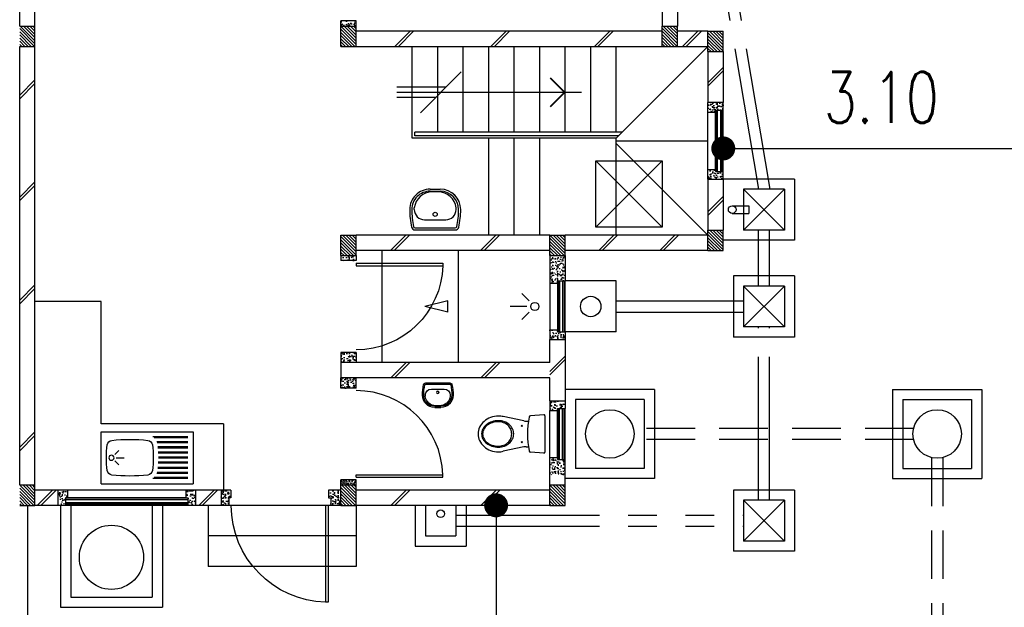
# Model space of a CAD drawing. Header units: millimetres. Extents: x 301 to 1479, y 491 to 1341.
# Tile 38 of 256: x 439.89 to 449.54, y 554.77 to 560.53. Entities that reach past the tile are written whole.
import ezdxf

# ---------------------------------------------------------------- set-up
doc = ezdxf.new("R2010")
doc.units = ezdxf.units.MM
doc.header["$LTSCALE"] = 1.5
doc.header["$MEASUREMENT"] = 0
for name, pattern in [('HIDDEN', [0.375, 0.25, -0.125]), ('HIDDEN2', [4.7625, 3.175, -1.5875]), ('PHANTOM2', [1.25, 0.625, -0.125, 0.125, -0.125, 0.125, -0.125])]:
    doc.linetypes.add(name, pattern=pattern)
for name, color, linetype in [('Blk', 7, 'Continuous'), ('Block', 46, 'Continuous'), ('Boundary Wall', 64, 'Continuous'), ('BULUS', 2, 'Continuous'), ('BWCN', 4, 'Continuous'), ('DIM', 6, 'Continuous'), ('DOOR', 3, 'Continuous'), ('Ele', 8, 'Continuous'), ('HATCH', 7, 'Continuous'), ('Hatch Col. C1 GF Ext.', 84, 'Continuous'), ('Hatch Stub Col', 251, 'Continuous'), ('Kerb', 251, 'Continuous'), ('P. Grease Trap', 64, 'Continuous'), ('P. Gully trap', 42, 'Continuous'), ('P. Sewr Manhole', 49, 'Continuous'), ('Paving Block', 251, 'Continuous'), ('PVC Pipe 110', 69, 'Continuous'), ('PVC RWP 75', 77, 'Continuous'), ('PVC Sewer Pipe 110', 24, 'Continuous'), ('SANIT', 8, 'Continuous'), ('WINDOW', 1, 'Continuous')]:
    doc.layers.add(name, color=color, linetype=linetype)
doc.styles.add('RS1', font='romans.shx', dxfattribs={"width": 0.75, "height": 0.5})
doc.dimstyles.new('Souillac5', dxfattribs={"dimscale": 0.5, "dimtxt": 0.5, "dimasz": 0.47, "dimexe": 0, "dimexo": 1, "dimgap": 0.5, "dimtad": 1, "dimzin": 0, "dimdsep": 46, "dimtxsty": 'RS1', "dimblk": 'DOT', "dimcen": 3, "dimse1": 1, "dimse2": 1, "dimclrd": 6, "dimclre": 6, "dimclrt": 7, "dimaunit": 1, "dimadec": 0, "dimazin": 0, "dimtfac": 1, "dimtofl": 0, "dimtmove": 1, "dimatfit": 3, "dimfxl": 1, "dimtolj": 1, "dimtzin": 0, "dimlwe": -1, "dimarcsym": 0})
pattern_1 = [(50, (388.26804, 127.90737), (0.071726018, -0.0062752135), [0.0075, -0.0825]), (355, (388.26804, 127.90737), (-0.013875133, 0.075219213), [0.006, -0.066]), (100.451444, (388.27402, 127.90685), (0.057850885, 0.068943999), [0.006374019, -0.070114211]), (46.1842, (388.26804, 127.92737), (0.106724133, -0.016551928), [0.01125, -0.12375]), (96.635635, (388.27693, 127.92599), (0.093466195, 0.09741186), [0.009561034, -0.105171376]), (351.184164, (388.26804, 127.92737), (0.093466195, 0.09741186), [0.009, -0.099]), (21, (388.27804, 127.92237), (0.059690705, -0.040261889), [0.0075, -0.0825]), (326, (388.27804, 127.92237), (0.024331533, 0.072515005), [0.006, -0.066]), (71.451445, (388.283015, 127.91902), (0.084022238, 0.032253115), [0.006374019, -0.070114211]), (37.5, (388.26804, 127.907373), (0.0012159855, 0.0332893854), [0, -0.0652, 0, -0.067, 0, -0.06625]), (7.5, (388.26804, 127.907373), (0.0263069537, 0.0394411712), [0, -0.0382, 0, -0.0637, 0, -0.02525]), (327.5, (388.24574, 127.907373), (0.0533822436, -0.0022554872), [0, -0.025, 0, -0.078, 0, -0.1035]), (317.5, (388.23574, 127.907373), (0.058318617, 0.010010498), [0, -0.0325, 0, -0.0518, 0, -0.0735])]
pattern_2 = [(50, (388.26804, 128.10737), (0.071726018, -0.0062752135), [0.0075, -0.0825]), (355, (388.26804, 128.10737), (-0.013875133, 0.075219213), [0.006, -0.066]), (100.451444, (388.27402, 128.10685), (0.057850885, 0.068943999), [0.006374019, -0.070114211]), (46.1842, (388.26804, 128.12737), (0.106724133, -0.016551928), [0.01125, -0.12375]), (96.635635, (388.27693, 128.12599), (0.093466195, 0.09741186), [0.009561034, -0.105171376]), (351.184164, (388.26804, 128.12737), (0.093466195, 0.09741186), [0.009, -0.099]), (21, (388.27804, 128.12237), (0.059690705, -0.040261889), [0.0075, -0.0825]), (326, (388.27804, 128.12237), (0.024331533, 0.072515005), [0.006, -0.066]), (71.451445, (388.283015, 128.11902), (0.084022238, 0.032253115), [0.006374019, -0.070114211]), (37.5, (388.26804, 128.107373), (0.0012159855, 0.0332893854), [0, -0.0652, 0, -0.067, 0, -0.06625]), (7.5, (388.26804, 128.107373), (0.0263069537, 0.0394411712), [0, -0.0382, 0, -0.0637, 0, -0.02525]), (327.5, (388.24574, 128.107373), (0.0533822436, -0.0022554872), [0, -0.025, 0, -0.078, 0, -0.1035]), (317.5, (388.23574, 128.107373), (0.058318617, 0.010010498), [0, -0.0325, 0, -0.0518, 0, -0.0735])]
pattern_3 = [(315, (409.424486, 123.072963), (0.0154679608, 0.0154679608), [])]
pattern_4 = [(50, (388.26804, 128.05737), (0.071726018, -0.0062752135), [0.0075, -0.0825]), (355, (388.26804, 128.05737), (-0.013875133, 0.075219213), [0.006, -0.066]), (100.451444, (388.27402, 128.05685), (0.057850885, 0.068943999), [0.006374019, -0.070114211]), (46.1842, (388.26804, 128.07737), (0.106724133, -0.016551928), [0.01125, -0.12375]), (96.635635, (388.27693, 128.07599), (0.093466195, 0.09741186), [0.009561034, -0.105171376]), (351.184164, (388.26804, 128.07737), (0.093466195, 0.09741186), [0.009, -0.099]), (21, (388.27804, 128.07237), (0.059690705, -0.040261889), [0.0075, -0.0825]), (326, (388.27804, 128.07237), (0.024331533, 0.072515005), [0.006, -0.066]), (71.451445, (388.283015, 128.06902), (0.084022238, 0.032253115), [0.006374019, -0.070114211]), (37.5, (388.26804, 128.057373), (0.0012159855, 0.0332893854), [0, -0.0652, 0, -0.067, 0, -0.06625]), (7.5, (388.26804, 128.057373), (0.0263069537, 0.0394411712), [0, -0.0382, 0, -0.0637, 0, -0.02525]), (327.5, (388.24574, 128.057373), (0.0533822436, -0.0022554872), [0, -0.025, 0, -0.078, 0, -0.1035]), (317.5, (388.23574, 128.057373), (0.058318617, 0.010010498), [0, -0.0325, 0, -0.0518, 0, -0.0735])]
pattern_5 = [(50, (388.36804, 128.25737), (0.071726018, -0.0062752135), [0.0075, -0.0825]), (355, (388.36804, 128.25737), (-0.013875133, 0.075219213), [0.006, -0.066]), (100.451444, (388.37402, 128.25685), (0.057850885, 0.068943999), [0.006374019, -0.070114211]), (46.1842, (388.36804, 128.27737), (0.106724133, -0.016551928), [0.01125, -0.12375]), (96.635635, (388.37693, 128.27599), (0.093466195, 0.09741186), [0.009561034, -0.105171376]), (351.184164, (388.36804, 128.27737), (0.093466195, 0.09741186), [0.009, -0.099]), (21, (388.37804, 128.27237), (0.059690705, -0.040261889), [0.0075, -0.0825]), (326, (388.37804, 128.27237), (0.024331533, 0.072515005), [0.006, -0.066]), (71.451445, (388.383015, 128.26902), (0.084022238, 0.032253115), [0.006374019, -0.070114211]), (37.5, (388.36804, 128.257373), (0.0012159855, 0.0332893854), [0, -0.0652, 0, -0.067, 0, -0.06625]), (7.5, (388.36804, 128.257373), (0.0263069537, 0.0394411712), [0, -0.0382, 0, -0.0637, 0, -0.02525]), (327.5, (388.34574, 128.257373), (0.0533822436, -0.0022554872), [0, -0.025, 0, -0.078, 0, -0.1035]), (317.5, (388.33574, 128.257373), (0.058318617, 0.010010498), [0, -0.0325, 0, -0.0518, 0, -0.0735])]

# ---------------------------------------------------------------- blocks, each defined once
blk = doc.blocks.new('SSBSD90')
at = {"layer": 'Ele'}
for p, q in [((-900, 510), (0, 510)), ((-900, 510), (-900, 0)), ((0, 0), (0, 510)), ((-50, 460), (-395.5, 460)), ((-50, 450), (-382.1, 450)), ((-50, 410), (-354.7, 410)), ((-50, 400), (-351.5, 400)), ((-768.2, 286.8), (-729.3, 325.7)), ((-50, 360), (-345.7, 360)), ((-50, 350), (-344.7, 350)), ((-50, 310), (-341.6, 310)), ((-50, 300), (-341, 300)), ((-768.2, 223.2), (-729.3, 184.3)), ((-755, 255), (-675, 255)), ((-50, 200), (-341.6, 200)), ((-50, 210), (-341, 210)), ((-50, 260), (-340, 260)), ((-50, 250), (-340, 250)), ((-50, 100), (-354.7, 100)), ((-50, 110), (-351.5, 110)), ((-50, 150), (-345.7, 150)), ((-50, 160), (-344.7, 160)), ((-900, 0), (0, 0)), ((-50, 50), (-395.5, 50)), ((-50, 60), (-382.1, 60))]:
    blk.add_line(p, q, dxfattribs=at)
blk.add_circle((-800, 255), 25, dxfattribs=at)
for centre, radius, start, end in [((-791.6, 375.1), 50, 96.57699, 172.01642), ((-620, -1113.3), 1548.3, 83.42301, 96.57699), ((-448.4, 375.1), 50, 7.98358, 83.42301), ((65, 255), 915, 172.01642, 187.98358), ((-1305, 255), 915, 352.01642, 7.98358), ((-791.6, 134.9), 50, 187.98358, 263.42301), ((-448.4, 134.9), 50, 276.57699, 352.01642), ((-620, 1623.3), 1548.3, 263.42301, 276.57699)]:
    blk.add_arc(centre, radius, start, end, dxfattribs=at)
blk = doc.blocks.new('WC')
at = {"layer": 'SANIT'}
for p, q in [((-179.1, 0), (179.1, 0)), ((-189, -10.9), (-177.5, -141.5)), ((189, -10.9), (177.5, -141.5)), ((-125, -184.5), (-125, -161.4)), ((125, -184.5), (125, -161.4)), ((-127.2, -205.2), (-170.1, -407.8)), ((127.2, -205.2), (170.1, -407.8))]:
    blk.add_line(p, q, dxfattribs=at)
for points in [[(130, -455, 0.086378), (119.8, -396.7, 0.092622), (91.9, -348.9, 0.103078), (48.8, -316.1, 0.111925), (0, -305, 0.111925), (-48.8, -316.1, 0.103078), (-91.9, -348.9, 0.092622), (-119.8, -396.7, 0.086378), (-130, -455, 0.086378)], [(120, -455, 0.091554), (110.7, -404.8, 0.095342), (84.9, -363.1, 0.101238), (45.4, -334.7, 0.105842), (0, -325, 0.105842), (-45.4, -334.7, 0.101238), (-84.9, -363.1, 0.095342), (-110.7, -404.8, 0.091554), (-120, -455, 0.091554)], [(-175, -455, 0.087147), (-161.4, -532.7, 0.093047), (-123.7, -596.4, 0.102819), (-65.8, -640.2, 0.110985), (0, -655, 0.110985), (65.8, -640.2, 0.102819), (123.7, -596.4, 0.093047), (161.4, -532.7, 0.087147), (175, -455, 0.052217), (170.1, -407.8, 0.093047)], [(-170.1, -407.8, 0.052217), (-175, -455, 0.087147)], [(-130, -455, 0.079027), (-119.7, -519.8, 0.088191), (-91.9, -571.7, 0.105253), (-48.1, -608.1, 0.121599), (0, -620, 0.121599), (48.1, -608.1, 0.105253), (91.9, -571.7, 0.088191), (119.7, -519.8, 0.079027), (130, -455, 0.079027)], [(-120, -455, 0.077736), (-110.5, -515.9, 0.087342), (-84.9, -564.6, 0.105569), (-44.3, -598.9, 0.12344), (0, -610, 0.12344), (44.3, -598.9, 0.105569), (84.9, -564.6, 0.087342), (110.5, -515.9, 0.077736), (120, -455, 0.077736)]]:
    blk.add_lwpolyline(points, format="xyb", dxfattribs=at)
for centre in [(-80, -225), (80, -225)]:
    blk.add_circle(centre, 6, dxfattribs=at)
for centre, radius, start, end in [((-179.1, -10), 10, 90, 185.04245), ((179.1, -10), 10, 354.95755, 90), ((-162.6, -140.2), 15, 185.04245, 259.60796), ((0, 746.3), 916.3, 259.60796, 280.39204), ((-225, -184.5), 100, 348.04369, 0), ((225, -184.5), 100, 180, 191.95631), ((162.6, -140.2), 15, 280.39204, 354.95755)]:
    blk.add_arc(centre, radius, start, end, dxfattribs=at)
blk = doc.blocks.new('Wh1')
at = {"layer": 'SANIT'}
for p, q in [((197.3, 0), (-197.3, 0)), ((197.3, -20), (-197.3, -20)), ((105, -100), (-105, -100)), ((-205, -200), (-205, -217.2)), ((205, -200), (205, -217.2)), ((50, -380), (-50, -380)), ((-30.2, -372.6), (30.2, -372.6)), ((50, -400), (-50, -400))]:
    blk.add_line(p, q, dxfattribs=at)
blk.add_circle((0, -153.8), 20, dxfattribs=at)
for centre, radius, start, end in [((0, -200), 250, 180, 180), ((0, -200), 250, 0, 0), ((-197.3, -35), 35, 90, 167.77757), ((197.3, -35), 35, 12.22243, 90), ((567.1, -200.6), 817.1, 167.77757, 179.95982), ((567.1, -200.6), 797.1, 167.77757, 179.95982), ((-197.3, -35), 15, 90, 167.77757), ((197.3, -35), 15, 12.22243, 90), ((-567.1, -200.6), 797.1, 0.04018, 12.22243), ((-567.1, -200.6), 817.1, 0.04018, 12.22243), ((-105, -200), 100, 90, 180), ((105, -200), 100, 0, 90), ((-50, -200), 200, 180, 270), ((-50, -200), 180, 180, 270), ((-30.2, -196.6), 176, 186.70755, 270.01296), ((30.2, -196.6), 176, 269.98704, 353.29245), ((50, -200), 180, 270, 0), ((50, -200), 200, 270, 0)]:
    blk.add_arc(centre, radius, start, end, dxfattribs=at)
blk = doc.blocks.new('Dr900')
at = {"layer": 'DOOR'}
for p, q in [((-50, 0), (-50, 850)), ((-25, 850), (-50, 850)), ((-25, 0), (-25, 850)), ((-25, 0), (-50, 0))]:
    blk.add_line(p, q, dxfattribs=at)
blk.add_arc((-24.3, -0.3), 850.7, 91.72797, 179.98222, dxfattribs=at)
blk = doc.blocks.new('Dr1000')
at = {"layer": 'DOOR'}
for p, q in [((-50, 0), (-50, 950)), ((-25, 950), (-50, 950)), ((-25, 0), (-25, 950)), ((-25, 0), (-50, 0))]:
    blk.add_line(p, q, dxfattribs=at)
blk.add_arc((-24.4, -0.2), 950.6, 91.54201, 179.98579, dxfattribs=at)
blk = doc.blocks.new('SSSU-D2')
at = {"layer": 'HATCH'}
h = blk.add_hatch(dxfattribs=at)
h.set_pattern_fill('ANSI31', color=256, scale=0.175, angle=630)
h.set_pattern_definition([(315, (-162.234888, -1.068587), (0.0154679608, 0.0154679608), [])])
h.paths.add_polyline_path([(-3.15, -3.1), (-3.3, -3.1), (-3.3, -3.3), (-3.15, -3.3)])
h = blk.add_hatch(dxfattribs=at)
h.set_pattern_fill('ANSI31', color=256, scale=0.175, angle=630)
h.set_pattern_definition([(315, (-165.384888, -1.068587), (0.0154679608, 0.0154679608), [])])
h.paths.add_polyline_path([(0, -3.1), (-0.15, -3.1), (-0.15, -3.3), (0, -3.3)])
h = blk.add_hatch(dxfattribs=at)
h.set_pattern_fill('ANSI31', color=256, scale=0.175, angle=630)
h.set_pattern_definition([(315, (-165.834888, -1.018587), (0.0154679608, 0.0154679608), [])])
h.paths.add_polyline_path([(0.45, -3.15), (0.3, -3.15), (0.3, -3.35), (0.45, -3.35)])
h = blk.add_hatch(dxfattribs=at)
h.set_pattern_fill('ANSI31', color=256, scale=0.175, angle=630)
h.set_pattern_definition([(315, (-165.834888, 0.931413), (0.0154679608, 0.0154679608), [])])
h.paths.add_polyline_path([(0.45, -5.1), (0.3, -5.1), (0.3, -5.3), (0.45, -5.3)])
h = blk.add_hatch(dxfattribs=at)
h.set_pattern_fill('ANSI31', color=256, scale=0.175, angle=630)
h.set_pattern_definition([(315, (-162.234888, 0.981413), (0.0154679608, 0.0154679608), [])])
h.paths.add_polyline_path([(-3.15, -5.15), (-3.3, -5.15), (-3.3, -5.35), (-3.15, -5.35)])
h = blk.add_hatch(dxfattribs=at)
h.set_pattern_fill('ANSI31', color=256, scale=0.175, angle=630)
h.set_pattern_definition([(315, (-164.284888, 0.981413), (0.0154679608, 0.0154679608), [])])
h.paths.add_polyline_path([(-1.1, -5.15), (-1.25, -5.15), (-1.25, -5.35), (-1.1, -5.35)])
at = {"layer": 'Hatch Col. C1 GF Ext.'}
h = blk.add_hatch(dxfattribs=at)
h.set_pattern_fill('ANSI31', color=256, scale=0.175, angle=-90)
h.set_pattern_definition([(315, (409.424486, 122.722963), (0.0154679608, 0.0154679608), [])])
h.paths.add_polyline_path([(-6.3, -3.1), (-6.45, -3.1), (-6.45, -3.3), (-6.3, -3.3)])
h = blk.add_hatch(dxfattribs=at)
h.set_pattern_fill('ANSI31', color=256, scale=0.175, angle=-90)
h.set_pattern_definition(pattern_3)
h.paths.add_polyline_path([(-6.3, -7.6), (-6.45, -7.6), (-6.45, -7.8), (-6.3, -7.8)])
h = blk.add_hatch(dxfattribs=at)
h.set_pattern_fill('ANSI31', color=256, scale=0.175, angle=-90)
h.set_pattern_definition(pattern_3)
h.paths.add_polyline_path([(-3.15, -7.6), (-3.3, -7.6), (-3.3, -7.8), (-3.15, -7.8)])
h = blk.add_hatch(dxfattribs=at)
h.set_pattern_fill('ANSI31', color=256, scale=0.175, angle=-90)
h.set_pattern_definition(pattern_3)
h.paths.add_polyline_path([(-1.1, -7.6), (-1.25, -7.6), (-1.25, -7.8), (-1.1, -7.8)])
at = {"layer": 'Hatch Stub Col', "linetype": 'ByBlock'}
h = blk.add_hatch(dxfattribs=at)
h.set_pattern_fill('AR-CONC', color=256, scale=0.01, angle=720)
h.set_pattern_definition(pattern_1)
h.paths.add_polyline_path([(-3.3, -3.1), (-3.15, -3.1), (-3.15, -3.05), (-3.3, -3.05)])
h = blk.add_hatch(dxfattribs=at)
h.set_pattern_fill('AR-CONC', color=256, scale=0.01, angle=720)
h.set_pattern_definition(pattern_1)
h.paths.add_polyline_path([(0.3, -3.945), (0.375, -3.945), (0.375, -3.925), (0.45, -3.925), (0.45, -3.85), (0.3, -3.85)])
h = blk.add_hatch(dxfattribs=at)
h.set_pattern_fill('AR-CONC', color=256, scale=0.01, angle=720)
h.set_pattern_definition(pattern_1)
h.paths.add_polyline_path([(0.3, -4.6), (0.45, -4.6), (0.45, -4.525), (0.375, -4.525), (0.375, -4.505), (0.3, -4.505)])
h = blk.add_hatch(dxfattribs=at)
h.set_pattern_fill('AR-CONC', color=256, scale=0.01, angle=720)
h.set_pattern_definition([(50, (388.26804, 127.88237), (0.071726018, -0.0062752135), [0.0075, -0.0825]), (355, (388.26804, 127.88237), (-0.013875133, 0.075219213), [0.006, -0.066]), (100.451444, (388.27402, 127.88185), (0.057850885, 0.068943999), [0.006374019, -0.070114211]), (46.1842, (388.26804, 127.90237), (0.106724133, -0.016551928), [0.01125, -0.12375]), (96.635635, (388.27693, 127.90099), (0.093466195, 0.09741186), [0.009561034, -0.105171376]), (351.184164, (388.26804, 127.90237), (0.093466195, 0.09741186), [0.009, -0.099]), (21, (388.27804, 127.89737), (0.059690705, -0.040261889), [0.0075, -0.0825]), (326, (388.27804, 127.89737), (0.024331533, 0.072515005), [0.006, -0.066]), (71.451445, (388.283015, 127.89402), (0.084022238, 0.032253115), [0.006374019, -0.070114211]), (37.5, (388.26804, 127.882373), (0.0012159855, 0.0332893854), [0, -0.0652, 0, -0.067, 0, -0.06625]), (7.5, (388.26804, 127.882373), (0.0263069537, 0.0394411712), [0, -0.0382, 0, -0.0637, 0, -0.02525]), (327.5, (388.24574, 127.882373), (0.0533822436, -0.0022554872), [0, -0.025, 0, -0.078, 0, -0.1035]), (317.5, (388.23574, 127.882373), (0.058318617, 0.010010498), [0, -0.0325, 0, -0.0518, 0, -0.0735])])
h.paths.add_polyline_path([(-3.3, -5.4), (-3.15, -5.4), (-3.15, -5.35), (-3.3, -5.35)])
h = blk.add_hatch(dxfattribs=at)
h.set_pattern_fill('AR-CONC', color=256, scale=0.01, angle=720)
h.set_pattern_definition([(50, (427.250647, 13.222633), (0.071726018, -0.0062752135), [0.0075, -0.0825]), (355, (427.25065, 13.22263), (-0.013875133, 0.075219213), [0.006, -0.066]), (100.451444, (427.256624, 13.22211), (0.057850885, 0.068943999), [0.006374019, -0.070114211]), (46.1842, (427.25065, 13.24263), (0.106724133, -0.016551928), [0.01125, -0.12375]), (96.635635, (427.25954, 13.24125), (0.093466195, 0.09741186), [0.009561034, -0.105171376]), (351.184164, (427.25065, 13.24263), (0.093466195, 0.09741186), [0.009, -0.099]), (21, (427.260647, 13.237633), (0.059690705, -0.040261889), [0.0075, -0.0825]), (326, (427.26065, 13.23763), (0.024331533, 0.072515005), [0.006, -0.066]), (71.451445, (427.26562, 13.23428), (0.084022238, 0.032253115), [0.006374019, -0.070114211]), (37.5, (427.250647, 13.222633), (0.0012159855, 0.0332893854), [0, -0.0652, 0, -0.067, 0, -0.06625]), (7.5, (427.250647, 13.222633), (0.0263069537, 0.0394411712), [0, -0.0382, 0, -0.0637, 0, -0.02525]), (327.5, (427.228347, 13.222633), (0.0533822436, -0.0022554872), [0, -0.025, 0, -0.078, 0, -0.1035]), (317.5, (427.218347, 13.222633), (0.058318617, 0.010010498), [0, -0.0325, 0, -0.0518, 0, -0.0735])])
h.paths.add_polyline_path([(-1.25, -5.62), (-1.175, -5.62), (-1.175, -5.6), (-1.1, -5.6), (-1.1, -5.35), (-1.25, -5.35)])
h = blk.add_hatch(dxfattribs=at)
h.set_pattern_fill('AR-CONC', color=256, scale=0.01, angle=720)
h.set_pattern_definition([(50, (388.26804, 128.05737), (0.071726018, -0.0062752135), [0.0075, -0.0825]), (355, (388.26804, 128.05737), (-0.013875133, 0.075219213), [0.006, -0.066]), (100.451444, (388.27402, 128.05685), (0.057850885, 0.068943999), [0.006374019, -0.070114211]), (46.1842, (388.26804, 128.07737), (0.106724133, -0.016551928), [0.01125, -0.12375]), (96.635635, (388.27693, 128.07599), (0.093466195, 0.09741186), [0.009561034, -0.105171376]), (351.184164, (388.26804, 128.07737), (0.093466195, 0.09741186), [0.009, -0.099]), (21, (388.27804, 128.07237), (0.059690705, -0.040261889), [0.0075, -0.0825]), (326, (388.27804, 128.07237), (0.024331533, 0.072515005), [0.006, -0.066]), (71.451445, (388.283015, 128.06902), (0.084022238, 0.032253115), [0.006374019, -0.070114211]), (37.5, (388.26804, 128.057373), (0.0012159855, 0.0332893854), [0, -0.0652, 0, -0.067, 0, -0.06625]), (7.5, (388.26804, 128.057373), (0.0263069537, 0.0394411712), [0, -0.0382, 0, -0.0637, 0, -0.02525]), (327.5, (388.24574, 128.057373), (0.0533822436, -0.0022554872), [0, -0.025, 0, -0.078, 0, -0.1035]), (317.5, (388.23574, 128.057373), (0.058318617, 0.010010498), [0, -0.0325, 0, -0.0518, 0, -0.0735])])
h.paths.add_polyline_path([(-1.175, -6.1), (-1.175, -6.08), (-1.25, -6.08), (-1.25, -6.175), (-1.1, -6.175), (-1.1, -6.1)])
h = blk.add_hatch(dxfattribs=at)
h.set_pattern_fill('AR-CONC', color=256, scale=0.01, angle=720)
h.set_pattern_definition(pattern_4)
h.paths.add_polyline_path([(-3.3, -6.3), (-3.3, -6.4), (-3.15, -6.4), (-3.15, -6.3)])
h = blk.add_hatch(dxfattribs=at)
h.set_pattern_fill('AR-CONC', color=256, scale=0.01, angle=720)
h.set_pattern_definition(pattern_4)
h.paths.add_polyline_path([(-3.3, -6.65), (-3.3, -6.55), (-3.15, -6.55), (-3.15, -6.65)])
h = blk.add_hatch(dxfattribs=at)
h.set_pattern_fill('AR-CONC', color=256, scale=0.01, angle=720)
h.set_pattern_definition(pattern_2)
h.paths.add_polyline_path([(-1.25, -6.775), (-1.25, -6.87), (-1.175, -6.87), (-1.175, -6.85), (-1.1, -6.85), (-1.1, -6.775)])
h = blk.add_hatch(dxfattribs=at)
h.set_pattern_fill('AR-CONC', color=256, scale=0.01, angle=720)
h.set_pattern_definition(pattern_2)
h.paths.add_polyline_path([(-1.175, -7.35), (-1.175, -7.33), (-1.25, -7.33), (-1.25, -7.5), (-1.1, -7.5), (-1.1, -7.35)])
h = blk.add_hatch(dxfattribs=at)
h.set_pattern_fill('AR-CONC', color=256, scale=0.005, angle=720)
h.set_pattern_definition([(50, (388.26804, 128.257373), (0.0358630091, -0.0031376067), [0.00375, -0.04125]), (355, (388.26804, 128.257373), (-0.0069375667, 0.0376096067), [0.003, -0.033]), (100.451444, (388.27103, 128.25711), (0.0289254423, 0.0344719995), [0.0031870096, -0.0350571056]), (46.1842, (388.26804, 128.267373), (0.0533620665, -0.008275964), [0.005625, -0.061875]), (96.635635, (388.27249, 128.266683), (0.046733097, 0.04870593), [0.004780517, -0.052585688]), (351.184164, (388.26804, 128.267373), (0.046733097, 0.04870593), [0.0045, -0.0495]), (21, (388.27304, 128.264873), (0.0298453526, -0.0201309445), [0.00375, -0.04125]), (326, (388.27304, 128.264873), (0.0121657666, 0.0362575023), [0.003, -0.033]), (71.451445, (388.275528, 128.263195), (0.0420111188, 0.0161265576), [0.0031870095, -0.0350571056]), (37.5, (388.268041, 128.257373), (0.00060799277, 0.0166446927), [0, -0.0326, 0, -0.0335, 0, -0.033125]), (7.5, (388.268041, 128.257373), (0.0131534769, 0.0197205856), [0, -0.0191, 0, -0.03185, 0, -0.012625]), (327.5, (388.256891, 128.257373), (0.0266911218, -0.0011277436), [0, -0.0125, 0, -0.039, 0, -0.05175]), (317.5, (388.25189, 128.257373), (0.0291593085, 0.0050052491), [0, -0.01625, 0, -0.0259, 0, -0.03675])])
h.paths.add_polyline_path([(-3.3, -7.55), (-3.3, -7.6), (-3.15, -7.6), (-3.15, -7.55)])
h = blk.add_hatch(dxfattribs=at)
h.set_pattern_fill('AR-CONC', color=256, scale=0.01, angle=720)
h.set_pattern_definition(pattern_5)
h.paths.add_polyline_path([(-6.0746, -7.8), (-5.9996, -7.8), (-5.9996, -7.725), (-5.9796, -7.725), (-5.9796, -7.65), (-6.0746, -7.65)])
h = blk.add_hatch(dxfattribs=at)
h.set_pattern_fill('AR-CONC', color=256, scale=0.01, angle=720)
h.set_pattern_definition(pattern_5)
h.paths.add_polyline_path([(-4.8196, -7.725), (-4.7996, -7.725), (-4.7996, -7.8), (-4.7246, -7.8), (-4.7246, -7.65), (-4.8196, -7.65)])
h = blk.add_hatch(dxfattribs=at)
h.set_pattern_fill('AR-CONC', color=256, scale=0.01, angle=720)
h.set_pattern_definition([(50, (388.41804, 128.25737), (0.071726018, -0.0062752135), [0.0075, -0.0825]), (355, (388.41804, 128.25737), (-0.013875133, 0.075219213), [0.006, -0.066]), (100.451444, (388.42402, 128.25685), (0.057850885, 0.068943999), [0.006374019, -0.070114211]), (46.1842, (388.41804, 128.27737), (0.106724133, -0.016551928), [0.01125, -0.12375]), (96.635635, (388.42693, 128.27599), (0.093466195, 0.09741186), [0.009561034, -0.105171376]), (351.184164, (388.41804, 128.27737), (0.093466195, 0.09741186), [0.009, -0.099]), (21, (388.42804, 128.27237), (0.059690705, -0.040261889), [0.0075, -0.0825]), (326, (388.42804, 128.27237), (0.024331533, 0.072515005), [0.006, -0.066]), (71.451445, (388.433015, 128.26902), (0.084022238, 0.032253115), [0.006374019, -0.070114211]), (37.5, (388.41804, 128.257373), (0.0012159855, 0.0332893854), [0, -0.0652, 0, -0.067, 0, -0.06625]), (7.5, (388.41804, 128.257373), (0.0263069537, 0.0394411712), [0, -0.0382, 0, -0.0637, 0, -0.02525]), (327.5, (388.39574, 128.257373), (0.0533822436, -0.0022554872), [0, -0.025, 0, -0.078, 0, -0.1035]), (317.5, (388.38574, 128.257373), (0.058318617, 0.010010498), [0, -0.0325, 0, -0.0518, 0, -0.0735])])
h.paths.add_polyline_path([(-4.475, -7.8), (-4.4, -7.8), (-4.4, -7.725), (-4.38, -7.725), (-4.38, -7.65), (-4.475, -7.65)])
h = blk.add_hatch(dxfattribs=at)
h.set_pattern_fill('AR-CONC', color=256, scale=0.01, angle=720)
h.set_pattern_definition([(50, (388.26804, 128.25737), (0.071726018, -0.0062752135), [0.0075, -0.0825]), (355, (388.26804, 128.25737), (-0.013875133, 0.075219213), [0.006, -0.066]), (100.451444, (388.27402, 128.25685), (0.057850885, 0.068943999), [0.006374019, -0.070114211]), (46.1842, (388.26804, 128.27737), (0.106724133, -0.016551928), [0.01125, -0.12375]), (96.635635, (388.27693, 128.27599), (0.093466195, 0.09741186), [0.009561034, -0.105171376]), (351.184164, (388.26804, 128.27737), (0.093466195, 0.09741186), [0.009, -0.099]), (21, (388.27804, 128.27237), (0.059690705, -0.040261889), [0.0075, -0.0825]), (326, (388.27804, 128.27237), (0.024331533, 0.072515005), [0.006, -0.066]), (71.451445, (388.283015, 128.26902), (0.084022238, 0.032253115), [0.006374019, -0.070114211]), (37.5, (388.26804, 128.257373), (0.0012159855, 0.0332893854), [0, -0.0652, 0, -0.067, 0, -0.06625]), (7.5, (388.26804, 128.257373), (0.0263069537, 0.0394411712), [0, -0.0382, 0, -0.0637, 0, -0.02525]), (327.5, (388.24574, 128.257373), (0.0533822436, -0.0022554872), [0, -0.025, 0, -0.078, 0, -0.1035]), (317.5, (388.23574, 128.257373), (0.058318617, 0.010010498), [0, -0.0325, 0, -0.0518, 0, -0.0735])])
h.paths.add_polyline_path([(-3.4, -7.8), (-3.3, -7.8), (-3.3, -7.65), (-3.42, -7.65), (-3.42, -7.725), (-3.4, -7.725)])
at = {"layer": 'Block', "linetype": 'ByBlock'}
for p, q in [((0, 0), (0, -3.1)), ((-0.15, -0.15), (-0.15, -3.1)), ((-6.45, -3.1), (-6.45, -1.3)), ((-6.3, -3.1), (-6.3, -1.3)), ((-0.15, -3.15), (-3.15, -3.15)), ((0.3, -3.15), (0, -3.15)), ((-6.45, -7.6), (-6.45, -3.3)), ((-6.3, -7.6), (-6.3, -3.3)), ((-3.15, -3.3), (-0.15, -3.3)), ((0, -3.3), (0.3, -3.3)), ((0.3, -3.35), (0.3, -3.85)), ((0.45, -3.35), (0.45, -3.85)), ((0.3, -4.6), (0.3, -5.1)), ((0.45, -4.6), (0.45, -5.1)), ((-1.25, -5.15), (-3.15, -5.15)), ((0.3, -5.15), (-1.1, -5.15)), ((-1.25, -5.3), (-3.15, -5.3)), ((0.3, -5.3), (-1.1, -5.3)), ((-1.25, -6.4), (-1.25, -6.175)), ((-1.1, -6.175), (-1.1, -6.775)), ((-1.25, -6.4), (-3.3, -6.4)), ((-3.3, -6.4), (-3.3, -6.55)), ((-1.25, -6.55), (-3.3, -6.55)), ((-1.25, -6.775), (-1.25, -6.55)), ((-6.0746, -7.65), (-6.3, -7.65)), ((-4.475, -7.65), (-4.7246, -7.65)), ((-1.25, -7.65), (-3.15, -7.65)), ((-6.0746, -7.8), (-6.3, -7.8)), ((-4.475, -7.8), (-4.7246, -7.8)), ((-1.25, -7.8), (-3.15, -7.8))]:
    blk.add_line(p, q, dxfattribs=at)
at = {"layer": 'Block'}
blk.add_circle((-0.6625, -7.1), 0.2375, dxfattribs=at)
at = {"layer": 'Boundary Wall', "linetype": 'ByBlock'}
blk.add_line((-6.375, -7.8), (-6.375, -9.355), dxfattribs=at)
at = {"layer": 'BULUS', "linetype": 'ByBlock'}
for p, q in [((-2.575, -4.1754), (-2.575, -4.1404)), ((-0.54, -4.1404), (-2.575, -4.1404)), ((-0.575, -4.1754), (-2.575, -4.1754))]:
    blk.add_line(p, q, dxfattribs=at)
at = {"layer": 'BWCN'}
for p, q in [((-3.15, -3.05), (-3.3, -3.05)), ((-3.3, -3.1), (-3.3, -3.05)), ((-3.15, -3.1), (-3.15, -3.05)), ((-6.45, -3.1), (-6.3, -3.1)), ((-6.3, -3.3), (-6.3, -3.1)), ((-3.3, -3.1), (-3.15, -3.1)), ((-3.3, -3.3), (-3.3, -3.1)), ((-3.15, -3.3), (-3.15, -3.1)), ((-0.15, -3.1), (0, -3.1)), ((-0.15, -3.3), (-0.15, -3.1)), ((0, -3.3), (0, -3.1)), ((0.3, -3.15), (0.45, -3.15)), ((0.3, -3.35), (0.3, -3.15)), ((0.45, -3.35), (0.45, -3.15)), ((-6.45, -3.3), (-6.3, -3.3)), ((-3.3, -3.3), (-3.15, -3.3)), ((-0.15, -3.3), (0, -3.3)), ((0.3, -3.35), (0.45, -3.35)), ((0.3, -3.945), (0.3, -3.85)), ((0.45, -3.925), (0.45, -3.85)), ((0.3, -3.945), (0.375, -3.945)), ((0.375, -3.925), (0.45, -3.925)), ((0.375, -3.945), (0.375, -3.925)), ((0.3, -4.505), (0.375, -4.505)), ((0.3, -4.6), (0.3, -4.505)), ((0.375, -4.505), (0.375, -4.525)), ((0.375, -4.525), (0.45, -4.525)), ((0.45, -4.6), (0.45, -4.525)), ((0.3, -5.1), (0.45, -5.1)), ((0.3, -5.3), (0.3, -5.1)), ((0.45, -5.3), (0.45, -5.1)), ((-3.3, -5.15), (-3.15, -5.15)), ((-3.3, -5.35), (-3.3, -5.15)), ((-3.15, -5.35), (-3.15, -5.15)), ((-1.25, -5.15), (-1.1, -5.15)), ((-1.25, -5.35), (-1.25, -5.15)), ((-1.1, -5.35), (-1.1, -5.15)), ((0.3, -5.3), (0.45, -5.3)), ((-3.3, -5.35), (-3.15, -5.35)), ((-3.3, -5.35), (-3.3, -5.4)), ((-3.15, -5.4), (-3.3, -5.4)), ((-3.15, -5.35), (-3.15, -5.4)), ((-1.25, -5.35), (-1.1, -5.35)), ((-1.25, -5.35), (-1.25, -5.62)), ((-1.1, -5.35), (-1.1, -5.6)), ((-1.175, -5.6), (-1.1, -5.6)), ((-1.175, -5.62), (-1.175, -5.6)), ((-1.25, -5.62), (-1.175, -5.62)), ((-1.25, -6.08), (-1.25, -6.175)), ((-1.25, -6.08), (-1.175, -6.08)), ((-1.175, -6.08), (-1.175, -6.1)), ((-1.25, -6.175), (-1.1, -6.175)), ((-1.175, -6.1), (-1.1, -6.1)), ((-1.1, -6.1), (-1.1, -6.175)), ((-3.15, -6.3), (-3.3, -6.3)), ((-3.3, -6.3), (-3.3, -6.4)), ((-3.15, -6.3), (-3.15, -6.4)), ((-3.3, -6.65), (-3.3, -6.55)), ((-3.15, -6.65), (-3.15, -6.55)), ((-3.15, -6.65), (-3.3, -6.65)), ((-1.25, -6.775), (-1.25, -6.87)), ((-1.25, -6.775), (-1.1, -6.775)), ((-1.175, -6.85), (-1.1, -6.85)), ((-1.175, -6.87), (-1.175, -6.85)), ((-1.1, -6.775), (-1.1, -6.85)), ((-1.25, -6.87), (-1.175, -6.87)), ((-1.25, -7.33), (-1.175, -7.33)), ((-1.25, -7.6), (-1.25, -7.33)), ((-1.175, -7.33), (-1.175, -7.35)), ((-1.175, -7.35), (-1.1, -7.35)), ((-1.1, -7.6), (-1.1, -7.35)), ((-6.45, -7.6), (-6.3, -7.6)), ((-6.3, -7.8), (-6.3, -7.6)), ((-3.15, -7.55), (-3.3, -7.55)), ((-3.3, -7.6), (-3.3, -7.55)), ((-3.3, -7.6), (-3.15, -7.6)), ((-3.3, -7.8), (-3.3, -7.6)), ((-3.15, -7.6), (-3.15, -7.55)), ((-3.15, -7.8), (-3.15, -7.6)), ((-1.25, -7.6), (-1.1, -7.6)), ((-1.25, -7.8), (-1.25, -7.6)), ((-1.1, -7.8), (-1.1, -7.6)), ((-6.0746, -7.65), (-6.0746, -7.8)), ((-5.9796, -7.65), (-6.0746, -7.65)), ((-5.9796, -7.65), (-5.9796, -7.725)), ((-4.8196, -7.65), (-4.8196, -7.725)), ((-4.7246, -7.65), (-4.8196, -7.65)), ((-4.7246, -7.65), (-4.7246, -7.8)), ((-4.38, -7.65), (-4.475, -7.65)), ((-4.475, -7.65), (-4.475, -7.8)), ((-4.38, -7.65), (-4.38, -7.725)), ((-3.3, -7.65), (-3.42, -7.65)), ((-3.42, -7.65), (-3.42, -7.725)), ((-6.45, -7.8), (-6.3, -7.8)), ((-5.9996, -7.8), (-6.0746, -7.8)), ((-5.9996, -7.725), (-5.9996, -7.8)), ((-5.9796, -7.725), (-5.9996, -7.725)), ((-4.8196, -7.725), (-4.7996, -7.725)), ((-4.7996, -7.725), (-4.7996, -7.8)), ((-4.7246, -7.8), (-4.7996, -7.8)), ((-4.4, -7.8), (-4.475, -7.8)), ((-4.4, -7.725), (-4.4, -7.8)), ((-4.38, -7.725), (-4.4, -7.725)), ((-3.42, -7.725), (-3.4, -7.725)), ((-3.4, -7.725), (-3.4, -7.8)), ((-3.3, -7.8), (-3.4, -7.8)), ((-3.3, -7.8), (-3.15, -7.8)), ((-1.25, -7.8), (-1.1, -7.8))]:
    blk.add_line(p, q, dxfattribs=at)
at = {"layer": 'BWCN', "linetype": 'ByBlock'}
for p, q in [((0.45, -3.85), (0.3, -3.85)), ((0.3, -4.6), (0.45, -4.6))]:
    blk.add_line(p, q, dxfattribs=at)
at = {"layer": 'Ele'}
for p, q in [((-2.6, -4.2), (-2.6, -3.3)), ((-2.35, -4.1404), (-2.35, -3.3)), ((-2.1, -4.1404), (-2.1, -3.3)), ((-1.85, -4.1404), (-1.85, -3.3)), ((-1.6, -4.1404), (-1.6, -3.3)), ((-1.35, -4.1404), (-1.35, -3.3)), ((-1.1, -4.1404), (-1.1, -3.3)), ((-0.85, -4.1404), (-0.85, -3.3)), ((-0.6, -4.1404), (-0.6, -3.3)), ((-2.1201, -3.55), (-2.5201, -3.95)), ((-2.2701, -3.7), (-2.7528, -3.7)), ((-0.9409, -3.75), (-2.7528, -3.75)), ((-2.3701, -3.8), (-2.7528, -3.8)), ((0.3, -4.505), (0.3, -3.945)), ((0.375, -4.505), (0.375, -3.945)), ((0.38, -4.525), (0.38, -3.925)), ((0.44, -4.525), (0.44, -3.925)), ((0.45, -4.525), (0.45, -3.925)), ((-0.6, -4.2), (-2.6, -4.2)), ((-1.85, -5.15), (-1.85, -4.2)), ((-1.6, -5.15), (-1.6, -4.2)), ((-1.35, -5.15), (-1.35, -4.2)), ((-2.9, -5.3), (-2.9, -6.4)), ((-2.15, -5.3), (-2.15, -6.4)), ((-1.17, -5.6), (-1.17, -6.1)), ((-1.11, -5.6), (-1.11, -6.1)), ((-1.1, -6.1), (-1.1, -5.6)), ((-1.25, -5.62), (-1.25, -6.08)), ((-1.175, -5.62), (-1.175, -6.08)), ((-1.4545, -5.7933), (-1.5246, -5.7232)), ((-5.65, -5.8), (-6.3, -5.8)), ((-5.65, -7), (-5.65, -5.8)), ((-1.478, -5.85), (-1.6391, -5.85)), ((-1.4545, -5.9067), (-1.5246, -5.9768)), ((-1.17, -7.35), (-1.17, -6.85)), ((-1.11, -7.35), (-1.11, -6.85)), ((-1.1, -7.35), (-1.1, -6.85)), ((-1.25, -7.33), (-1.25, -6.87)), ((-1.175, -7.33), (-1.175, -6.87)), ((-4.4505, -7), (-5.65, -7)), ((-4.4505, -7), (-4.4505, -7.65)), ((-4.8196, -7.65), (-5.9796, -7.65)), ((-4.7996, -7.73), (-5.9996, -7.73)), ((-4.7996, -7.79), (-5.9996, -7.79)), ((-4.7996, -7.8), (-5.9996, -7.8)), ((-4.8196, -7.725), (-5.9796, -7.725)), ((-4.6, -7.8), (-4.6, -8.4)), ((-3.4, -7.8), (-4.4, -7.8)), ((-3.15, -7.8), (-3.15, -8.4)), ((-3.15, -8.1), (-4.6, -8.1)), ((-3.15, -8.4), (-4.6, -8.4))]:
    blk.add_line(p, q, dxfattribs=at)
at = {"layer": 'Ele', "linetype": 'HIDDEN', "ltscale": 10}
for p, q in [((0.3, -3.3), (-0.6, -4.2)), ((-0.6, -5.15), (-0.6, -4.2)), ((-0.6, -4.225), (0.3, -4.225)), ((0.3, -5.15), (-0.6, -4.25))]:
    blk.add_line(p, q, dxfattribs=at)
at = {"layer": 'Ele', "const_width": 0.015}
blk.add_lwpolyline([(-1.2465, -3.8914), (-1.1051, -3.75), (-1.2465, -3.6086)], dxfattribs=at)
at = {"layer": 'Ele'}
blk.add_circle((-1.3979, -5.85), 0.04, dxfattribs=at)
at = {"layer": 'HATCH'}
for p, q in [((-2.6217, -3.15), (-2.7717, -3.3)), ((-2.5863, -3.15), (-2.7363, -3.3)), ((-1.6803, -3.15), (-1.8303, -3.3)), ((-1.645, -3.15), (-1.795, -3.3)), ((-0.6638, -3.15), (-0.8138, -3.3)), ((-0.6285, -3.15), (-0.7785, -3.3)), ((0.2006, -3.15), (0.0506, -3.3)), ((0.2359, -3.15), (0.0859, -3.3)), ((0.45, -3.5052), (0.3, -3.6552)), ((0.45, -3.5406), (0.3, -3.6906)), ((-6.3, -3.628), (-6.45, -3.778)), ((-6.3, -3.6633), (-6.45, -3.8133)), ((-6.3, -4.6267), (-6.45, -4.7767)), ((-6.3, -4.662), (-6.45, -4.812)), ((0.45, -4.7724), (0.3, -4.9224)), ((0.45, -4.8077), (0.3, -4.9577)), ((-2.6635, -5.15), (-2.8135, -5.3)), ((-2.6281, -5.15), (-2.7781, -5.3)), ((-1.7811, -5.15), (-1.9311, -5.3)), ((-1.7457, -5.15), (-1.8957, -5.3)), ((-0.6218, -5.15), (-0.7718, -5.3)), ((-0.5864, -5.15), (-0.7364, -5.3)), ((-0.0234, -5.15), (-0.1734, -5.3)), ((0.0119, -5.15), (-0.1381, -5.3)), ((-6.3, -5.6385), (-6.45, -5.7885)), ((-6.3, -5.6739), (-6.45, -5.8239)), ((-1.1, -6.3359), (-1.25, -6.4859)), ((-1.1, -6.3713), (-1.25, -6.5213)), ((-2.6602, -6.4), (-2.8102, -6.55)), ((-2.6249, -6.4), (-2.7749, -6.55)), ((-1.7778, -6.4), (-1.9278, -6.55)), ((-1.7425, -6.4), (-1.8925, -6.55)), ((-6.3, -7.0792), (-6.45, -7.2292)), ((-6.3, -7.1145), (-6.45, -7.2645)), ((-6.1273, -7.65), (-6.2773, -7.8)), ((-6.0919, -7.65), (-6.2419, -7.8)), ((-4.5443, -7.65), (-4.6943, -7.8)), ((-4.5089, -7.65), (-4.6589, -7.8)), ((-2.6602, -7.65), (-2.8102, -7.8)), ((-2.6249, -7.65), (-2.7749, -7.8)), ((-1.7778, -7.65), (-1.9278, -7.8)), ((-1.7425, -7.65), (-1.8925, -7.8))]:
    blk.add_line(p, q, dxfattribs=at)
at = {"layer": 'Kerb'}
for p, q in [((1.15, -4.6), (0.45, -4.6)), ((1.15, -4.6), (1.15, -5.2)), ((0.65, -4.7), (0.65, -5.1)), ((1.05, -4.7), (0.65, -4.7)), ((1.05, -5.1), (0.65, -4.7)), ((1.05, -4.7), (0.65, -5.1)), ((1.05, -4.7), (1.05, -5.1)), ((1.05, -5.1), (0.65, -5.1)), ((1.15, -5.2), (0.45, -5.2)), ((-0.6, -5.6), (-1.1, -5.6)), ((-0.6, -6.1), (-0.6, -5.6)), ((0.55, -5.55), (0.55, -6.15)), ((1.15, -5.55), (0.55, -5.55)), ((1.15, -5.55), (1.15, -6.15)), ((0.65, -5.65), (0.65, -6.05)), ((1.05, -5.65), (0.65, -5.65)), ((1.05, -6.05), (0.65, -5.65)), ((1.05, -5.65), (0.65, -6.05)), ((1.05, -5.65), (1.05, -6.05)), ((1.05, -6.05), (0.65, -6.05)), ((-0.6, -6.1), (-1.1, -6.1)), ((1.15, -6.15), (0.55, -6.15)), ((-0.225, -6.6625), (-1.1, -6.6625)), ((-0.225, -6.6625), (-0.225, -7.5375)), ((2.11, -6.6625), (2.985, -6.6625)), ((2.11, -6.6625), (2.11, -7.5375)), ((2.985, -6.6625), (2.985, -7.5375)), ((-1, -6.7625), (-1, -7.4375)), ((-0.325, -6.7625), (-1, -6.7625)), ((-0.325, -6.7625), (-0.325, -7.4375)), ((2.21, -6.7625), (2.885, -6.7625)), ((2.21, -6.7625), (2.21, -7.4375)), ((2.885, -6.7625), (2.885, -7.4375)), ((-0.325, -7.4375), (-1, -7.4375)), ((2.21, -7.4375), (2.885, -7.4375)), ((-0.225, -7.5375), (-1.1, -7.5375)), ((2.11, -7.5375), (2.985, -7.5375)), ((0.55, -7.65), (0.55, -8.25)), ((1.15, -7.65), (0.55, -7.65)), ((1.15, -7.65), (1.15, -8.25)), ((-6.05, -7.8), (-6.05, -8.8)), ((-5.95, -7.8), (-5.95, -8.7)), ((-5.15, -7.8), (-5.15, -8.7)), ((-5.05, -7.8), (-5.05, -8.8)), ((-2.5712, -7.8), (-2.5712, -8.2)), ((-2.4712, -7.8), (-2.4712, -8.1)), ((-2.1712, -7.8), (-2.1712, -8.1)), ((-2.0712, -7.8), (-2.0712, -8.2)), ((0.65, -7.75), (0.65, -8.15)), ((1.05, -7.75), (0.65, -7.75)), ((1.05, -8.15), (0.65, -7.75)), ((1.05, -7.75), (0.65, -8.15)), ((1.05, -7.75), (1.05, -8.15)), ((-2.4712, -8.1), (-2.1712, -8.1)), ((-2.5712, -8.2), (-2.0712, -8.2)), ((1.05, -8.15), (0.65, -8.15)), ((1.15, -8.25), (0.55, -8.25)), ((-5.95, -8.7), (-5.15, -8.7)), ((-6.05, -8.8), (-5.05, -8.8))]:
    blk.add_line(p, q, dxfattribs=at)
at = {"layer": 'P. Grease Trap'}
blk.add_circle((-5.55, -8.31), 0.315, dxfattribs=at)
at = {"layer": 'P. Gully trap'}
blk.add_circle((-0.85, -5.85), 0.1, dxfattribs=at)
at = {"layer": 'P. Sewr Manhole'}
blk.add_circle((2.5475, -7.1), 0.2375, dxfattribs=at)
at = {"layer": 'Paving Block', "linetype": 'ByBlock'}
for p, q in [((-2.2524, -5.7937), (-2.4774, -5.85)), ((-2.2524, -5.9063), (-2.4774, -5.85)), ((-2.2524, -5.9063), (-2.2524, -5.7937))]:
    blk.add_line(p, q, dxfattribs=at)
at = {"layer": 'PVC Pipe 110', "linetype": 'PHANTOM2', "ltscale": 1.5}
for p, q in [((0.0942, -0.55), (0.7942, -4.7)), ((0.2058, -0.55), (0.9058, -4.7)), ((0.795, -5.65), (0.795, -5.1)), ((0.905, -5.65), (0.905, -5.1)), ((-0.6, -5.795), (0.65, -5.795)), ((-0.6, -5.905), (0.65, -5.905)), ((0.795, -7.75), (0.795, -6.05)), ((0.905, -7.75), (0.905, -6.05)), ((-2.1712, -7.895), (0.65, -7.895)), ((-2.1712, -8.005), (0.65, -8.005))]:
    blk.add_line(p, q, dxfattribs=at)
at = {"layer": 'PVC Pipe 110', "linetype": 'PHANTOM2', "ltscale": 10}
for p, q in [((0.5375, -4.8625), (0.7, -4.8625)), ((0.7, -4.8625), (0.7, -4.9375)), ((0.5375, -4.9375), (0.7, -4.9375))]:
    blk.add_line(p, q, dxfattribs=at)
at = {"layer": 'PVC RWP 75'}
for centre in [(0.5375, -4.9), (-2.3212, -7.8825)]:
    blk.add_circle(centre, 0.0375, dxfattribs=at)
at = {"layer": 'PVC Sewer Pipe 110', "linetype": 'HIDDEN2', "ltscale": 0.1}
for p, q in [((2.3164, -7.045), (-0.4315, -7.045)), ((2.3164, -7.155), (-0.4315, -7.155)), ((2.4925, -7.331), (2.4925, -10.569)), ((2.6025, -7.331), (2.6025, -10.569))]:
    blk.add_line(p, q, dxfattribs=at)
at = {"layer": 'SANIT', "linetype": 'HIDDEN2', "ltscale": 100}
for p, q in [((-0.7996, -5.0718), (-0.7996, -4.4218)), ((-0.7996, -4.4218), (-0.1496, -4.4218)), ((-0.1496, -5.0718), (-0.7996, -4.4218)), ((-0.7996, -5.0718), (-0.1496, -4.4218)), ((-0.1496, -4.4218), (-0.1496, -5.0718)), ((-0.1496, -5.0718), (-0.7996, -5.0718))]:
    blk.add_line(p, q, dxfattribs=at)
at = {"layer": 'WINDOW', "linetype": 'HIDDEN2', "ltscale": 0.5}
for p, q in [((0.395, -4.525), (0.395, -3.925)), ((0.425, -4.525), (0.425, -3.925)), ((-1.155, -5.6), (-1.155, -6.1)), ((-1.125, -5.6), (-1.125, -6.1)), ((-1.155, -7.35), (-1.155, -6.85)), ((-1.125, -7.35), (-1.125, -6.85))]:
    blk.add_line(p, q, dxfattribs=at)
at = {"layer": 'WINDOW'}
for p, q in [((-4.7996, -7.745), (-5.9996, -7.745)), ((-4.7996, -7.775), (-5.9996, -7.775))]:
    blk.add_line(p, q, dxfattribs=at)
at = {"layer": 'DOOR', "yscale": 0.001, "zscale": 0.001}
for name, p, xscale, rotation in [('Dr900', (-3.15, -5.4), -0.001, 270), ('Dr900', (-3.15, -7.55), 0.001, 270), ('Dr1000', (-3.4, -7.8), -0.001, 180)]:
    blk.add_blockref(name, p, dxfattribs=dict(at, xscale=xscale, rotation=rotation))
at = {"layer": 'SANIT', "xscale": 0.001, "yscale": 0.001, "zscale": 0.001, "rotation": 269.9999999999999}
blk.add_blockref('WC', (-1.3, -7.1), dxfattribs=at)
at = {"layer": 'WINDOW', "linetype": 'ByBlock', "yscale": 0.001, "zscale": 0.001, "rotation": 180}
for name, p, xscale in [('Wh1', (-2.375, -5.0998), 0.001), ('SSBSD90', (-4.75, -7.0778), -0.001)]:
    blk.add_blockref(name, p, dxfattribs=dict(at, xscale=xscale))
at = {"layer": 'WINDOW', "linetype": 'ByBlock', "xscale": -0.0006, "yscale": 0.0006, "zscale": 0.0006}
blk.add_blockref('Wh1', (-2.3497, -6.6), dxfattribs=at)
blk = doc.blocks.new('_DOT')
at = {"color": 0, "linetype": 'ByBlock'}
blk.add_line((-0.5, 0), (-1, 0), dxfattribs=at)
at = {"color": 0, "linetype": 'ByBlock', "const_width": 0.5}
blk.add_lwpolyline([(-0.25, 0, 1), (0.25, 0, 1)], format="xyb", close=True, dxfattribs=at)
blk = doc.blocks.new('*D35')
at = {"layer": 'DEFPOINTS', "color": 0, "transparency": 16777216}
for p in [(446.7876, 559.269), (449.8876, 559.269), (449.8876, 559.269)]:
    blk.add_point(p, dxfattribs=at)
at = {"layer": 'DIM', "color": 6, "lineweight": -2, "transparency": 16777216}
blk.add_line((447.0226, 559.269), (449.6526, 559.269), dxfattribs=at)
at = {"layer": 'DIM', "color": 6, "lineweight": -2, "transparency": 16777216, "xscale": 0.235, "yscale": 0.235, "zscale": 0.235, "rotation": 180}
blk.add_blockref('_DOT', (446.7876, 559.269), dxfattribs=at)
at = {"layer": 'DIM', "color": 6, "lineweight": -2, "transparency": 16777216, "xscale": 0.235, "yscale": 0.235, "zscale": 0.235}
blk.add_blockref('_DOT', (449.8876, 559.269), dxfattribs=at)
at = {"layer": 'DIM', "color": 7, "transparency": 16777216, "insert": (448.3376, 559.769), "char_height": 0.5, "attachment_point": 5, "style": 'RS1'}
blk.add_mtext('\\A1;3.10', dxfattribs=at)
blk = doc.blocks.new('*D36')
at = {"layer": 'DEFPOINTS', "color": 0, "transparency": 16777216}
for p in [(444.5598, 555.769), (444.5598, 549.769), (444.5598, 549.769)]:
    blk.add_point(p, dxfattribs=at)
at = {"layer": 'DIM', "color": 6, "lineweight": -2, "transparency": 16777216}
blk.add_line((444.5598, 555.534), (444.5598, 550.004), dxfattribs=at)
at = {"layer": 'DIM', "color": 6, "lineweight": -2, "transparency": 16777216, "xscale": 0.235, "yscale": 0.235, "zscale": 0.235}
for p, rotation in [((444.5598, 555.769), 90), ((444.5598, 549.769), 270)]:
    blk.add_blockref('_DOT', p, dxfattribs=dict(at, rotation=rotation))
at = {"layer": 'DIM', "color": 7, "transparency": 16777216, "insert": (445.0598, 551.0665), "char_height": 0.5, "attachment_point": 5, "rotation": 90, "style": 'RS1'}
blk.add_mtext('\\A1;6.00', dxfattribs=at)

msp = doc.modelspace()

# ---------------------------------------------------------------- block references
at = {"layer": 'Blk'}
msp.add_blockref('SSSU-D2', (446.3376, 563.569), dxfattribs=at)

# ---------------------------------------------------------------- dimensions: what is measured, and where the dimension line sits
at = {"layer": 'DIM'}
dim = msp.add_linear_dim(base=(449.8876, 559.269), p1=(446.7876, 559.269), p2=(449.8876, 559.269), dimstyle='Souillac5', dxfattribs=at)
dim.commit()
dim.dimension.update_dxf_attribs({"geometry": '*D35', "text_midpoint": (448.3376, 559.769)})
dim = msp.add_linear_dim(base=(444.5598, 549.769), p1=(444.5598, 555.769), p2=(444.5598, 549.769), angle=90, dimstyle='Souillac5', override={"dimtad": 4, "dimjust": 2}, dxfattribs=at)
dim.commit()
dim.dimension.update_dxf_attribs({"geometry": '*D36', "text_midpoint": (445.0598, 551.0665)})

doc.saveas('drawing.dxf')
